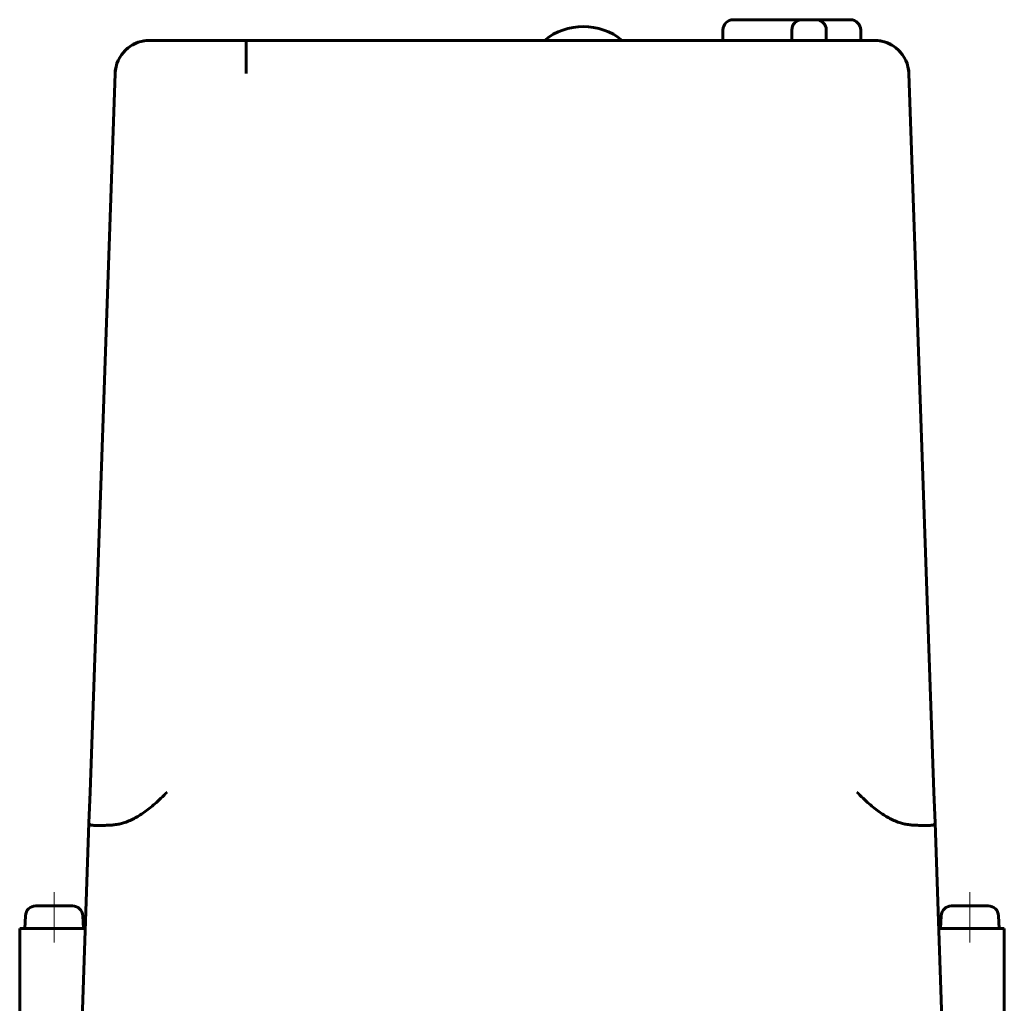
# Model space of a CAD drawing. Header units: millimetres. Extents: x -82 to 82, y -208 to 208.
# Tile 3 of 3: x -72 to 72, y 65 to 208. Entities that reach past the tile are written whole.
import ezdxf

# ---------------------------------------------------------------- set-up
doc = ezdxf.new("R2010")
doc.units = ezdxf.units.MM
doc.linetypes.add('K5LT_AXLED', pattern=[12, 7.5, -1.5, 1.5, -1.5])
doc.linetypes.add('K5LT_BASIC', pattern=[0])
doc.layers.add('Системный слой (1)', color=7, linetype='Continuous', true_color=0x6c6c6c)

# ---------------------------------------------------------------- blocks, each defined once
blk = doc.blocks.new('U12')
at = {"layer": 'Системный слой (1)', "color": 143, "linetype": 'K5LT_BASIC', "lineweight": 60, "true_color": 0x33acca}
for p, q in [((52.64, 204.75), (53.53, 204.67)), ((53.53, 204.67), (54.38, 204.44)), ((54.38, 204.44), (55.18, 204.06)), ((56.07, 203.39), (56.25, 203.22)), ((56.25, 203.22), (56.41, 203.04)), ((56.41, 203.04), (56.57, 202.85)), ((57.44, 201.16), (57.54, 200.75)), ((57.54, 200.75), (57.61, 200.34)), ((57.61, 200.34), (57.64, 199.92))]:
    blk.add_line(p, q, dxfattribs=at)
blk = doc.blocks.new('U13')
at = {"layer": 'Системный слой (1)', "color": 143, "linetype": 'K5LT_BASIC', "lineweight": 60, "true_color": 0x33acca}
for p, q in [((-56.55, 202.87), (-56.59, 202.82)), ((-56.52, 202.91), (-56.55, 202.87)), ((-56.49, 202.95), (-56.52, 202.91)), ((-57.61, 200.34), (-57.64, 199.92)), ((-57.54, 200.75), (-57.61, 200.34)), ((-57.44, 201.16), (-57.54, 200.75))]:
    blk.add_line(p, q, dxfattribs=at)
blk.add_arc((-53.47, 201.2), 3.33, 118.8123, 120.8589, dxfattribs=at)
blk = doc.blocks.new('U14')
at = {"layer": 'Системный слой (1)', "color": 143, "linetype": 'K5LT_BASIC', "lineweight": 60, "true_color": 0x33acca}
for p, q in [((-53.49, 204.68), (-54.31, 204.47)), ((-52.64, 204.75), (-53.49, 204.68)), ((-56.18, 203.29), (-56.49, 202.95)), ((-55.84, 203.6), (-56.18, 203.29)), ((-55.47, 203.87), (-55.84, 203.6)), ((-54.31, 204.47), (-55.08, 204.12))]:
    blk.add_line(p, q, dxfattribs=at)

msp = doc.modelspace()

# ---------------------------------------------------------------- linework, layer by layer
at = {"layer": 'Системный слой (1)', "color": 143, "linetype": 'K5LT_BASIC', "lineweight": 60, "true_color": 0x33acca}
for p, q in [((32.14, 207.75), (39.14, 207.75)), ((39.14, 207.75), (42.14, 207.75)), ((42.14, 207.75), (44.14, 207.75)), ((44.14, 207.75), (47.14, 207.75)), ((47.14, 207.75), (49.14, 207.75)), ((30.64, 204.75), (30.64, 206.25)), ((40.64, 204.75), (40.64, 206.25)), ((45.64, 204.75), (45.64, 206.25)), ((50.64, 204.75), (50.64, 206.25)), ((-38.62, 204.75), (-52.64, 204.75)), ((-38.62, 204.75), (38.62, 204.75)), ((52.64, 204.75), (38.62, 204.75)), ((-61.28, 95.58), (-57.64, 199.92)), ((61.28, 95.58), (57.64, 199.92)), ((-61.44, 91.1), (-61.28, 95.58)), ((61.44, 91.1), (61.28, 95.58)), ((-62.5, 60.75), (-61.44, 91.1)), ((-60.71, 90.75), (-59.08, 90.75)), ((59.08, 90.75), (60.71, 90.75)), ((62.5, 60.75), (61.44, 91.1)), ((-63.83, 79.05), (-69.17, 79.05)), ((69.17, 79.05), (63.83, 79.05)), ((-70.67, 77.62), (-70.75, 75.75)), ((-62.33, 77.62), (-62.25, 75.75)), ((62.33, 77.62), (62.25, 75.75)), ((70.67, 77.62), (70.75, 75.75)), ((-71.5, 75.75), (-69, 75.75)), ((-71.5, 75.75), (-71.5, 60.75)), ((-64.48, 75.75), (-69, 75.75)), ((-64.48, 75.75), (-61.98, 75.75)), ((64.48, 75.75), (61.98, 75.75)), ((69, 75.75), (64.48, 75.75)), ((69, 75.75), (71.5, 75.75)), ((71.5, 75.75), (71.5, 60.75))]:
    msp.add_line(p, q, dxfattribs=at)
at = {"layer": 'Системный слой (1)', "color": 30, "linetype": 'K5LT_AXLED', "lineweight": 18, "true_color": 0xff8000}
for p, q in [((-66.5, 81.05), (-66.5, 73.75)), ((66.5, 81.05), (66.5, 73.75))]:
    msp.add_line(p, q, dxfattribs=at)
at = {"layer": 'Системный слой (1)', "color": 143, "linetype": 'K5LT_BASIC', "lineweight": 60, "true_color": 0x33acca}
for centre, radius, start, end in [((32.14, 206.25), 1.5, 90, 180), ((42.14, 206.25), 1.5, 90, 180), ((44.14, 206.25), 1.5, 0, 90), ((49.14, 206.25), 1.5, 0, 90), ((10.36, 197.75), 9, 51.0576, 128.9424), ((-52.64, 199.75), 5, 90, 178), ((52.64, 199.75), 5, 2, 90), ((-69.17, 77.55), 1.5, 90, 177.5), ((-63.83, 77.55), 1.5, 2.5, 90), ((63.83, 77.55), 1.5, 90, 177.5), ((69.17, 77.55), 1.5, 2.5, 90)]:
    msp.add_arc(centre, radius, start, end, dxfattribs=at)
for points, knots in [([(-38.62, 199.92), (-38.62, 199.96), (-38.62, 200.03), (-38.62, 200.13), (-38.62, 200.23), (-38.62, 200.36), (-38.62, 200.48), (-38.62, 200.58), (-38.62, 200.65), (-38.62, 200.74), (-38.62, 200.84), (-38.62, 200.94), (-38.62, 201.04), (-38.62, 201.13), (-38.62, 201.23), (-38.62, 201.33), (-38.62, 201.43), (-38.62, 201.53), (-38.62, 201.63), (-38.62, 201.72), (-38.62, 201.82), (-38.62, 201.89), (-38.62, 201.95), (-38.62, 202.01), (-38.62, 202.08), (-38.62, 202.17), (-38.62, 202.25), (-38.62, 202.33), (-38.62, 202.41), (-38.62, 202.48), (-38.62, 202.55), (-38.62, 202.62), (-38.62, 202.69), (-38.62, 202.75), (-38.62, 202.81), (-38.62, 202.88), (-38.62, 202.94), (-38.62, 203.01), (-38.62, 203.08), (-38.62, 203.15), (-38.62, 203.37), (-38.62, 203.6), (-38.62, 203.8), (-38.62, 203.88), (-38.62, 203.92), (-38.62, 203.97), (-38.62, 204.01), (-38.62, 204.06), (-38.62, 204.1), (-38.62, 204.14), (-38.62, 204.18), (-38.62, 204.22), (-38.62, 204.25), (-38.62, 204.28), (-38.62, 204.32), (-38.62, 204.35), (-38.62, 204.38), (-38.62, 204.41), (-38.62, 204.44), (-38.62, 204.47), (-38.62, 204.51), (-38.62, 204.6), (-38.62, 204.66), (-38.62, 204.7), (-38.62, 204.71), (-38.62, 204.72), (-38.62, 204.73), (-38.62, 204.74), (-38.62, 204.74), (-38.62, 204.75), (-38.62, 204.75), (-38.62, 204.75)], [0, 0, 0, 0, 0.946436, 1.898054, 2.853976, 3.814137, 5.73739, 6.138845, 6.698862, 7.660394, 8.621733, 9.584804, 10.549743, 11.518149, 12.488158, 13.460893, 14.435227, 15.412481, 16.391018, 17.363965, 18.329705, 19.279672, 19.631684, 20.221252, 21.137876, 22.037916, 22.912751, 23.779069, 24.618274, 25.43923, 26.233103, 27.017985, 27.78506, 28.5434, 29.29304, 30.042716, 30.818413, 31.620261, 32.474978, 33.356327, 34.400968, 40.850674, 43.075626, 43.955895, 44.809417, 45.223302, 46.383779, 47.131501, 47.879117, 48.626213, 49.372906, 50.119193, 50.865388, 51.611493, 52.357699, 53.103995, 53.850261, 54.597155, 55.344886, 56.094882, 56.846198, 59.124067, 64.353108, 65.408843, 66.219182, 67.034815, 67.85396, 68.678511, 69.504873, 70.334901, 72, 72, 72, 72]), ([(-56.44, 91.1), (-56.17, 91.18), (-55.65, 91.37), (-54.89, 91.72), (-54.16, 92.14), (-53.42, 92.63), (-52.65, 93.21), (-51.83, 93.9), (-50.96, 94.71), (-50.38, 95.28), (-50.08, 95.58)], [0, 0, 0, 0, 1.179446, 2.346792, 3.506516, 4.721817, 6.055008, 7.566692, 9.224065, 11, 11, 11, 11]), ([(56.44, 91.1), (56.17, 91.18), (55.65, 91.37), (54.89, 91.72), (54.16, 92.14), (53.42, 92.63), (52.65, 93.21), (51.83, 93.9), (50.96, 94.71), (50.38, 95.28), (50.08, 95.58)], [0, 0, 0, 0, 1.179446, 2.346792, 3.506516, 4.721817, 6.055008, 7.566692, 9.224065, 11, 11, 11, 11]), ([(-60.71, 90.75), (-60.84, 90.75), (-61.05, 90.76), (-61.27, 90.81), (-61.39, 90.89), (-61.44, 90.99), (-61.44, 91.07), (-61.44, 91.1)], [0, 0, 0, 0, 2.082633, 3.990909, 5.639238, 7.126822, 8, 8, 8, 8]), ([(-59.08, 90.75), (-58.85, 90.75), (-58.43, 90.76), (-57.85, 90.81), (-57.31, 90.89), (-56.85, 90.98), (-56.54, 91.07), (-56.44, 91.1)], [0, 0, 0, 0, 2.292642, 3.990909, 5.239007, 7.126822, 8, 8, 8, 8]), ([(59.08, 90.75), (58.85, 90.75), (58.43, 90.76), (57.85, 90.81), (57.31, 90.89), (56.85, 90.98), (56.54, 91.07), (56.44, 91.1)], [0, 0, 0, 0, 2.292642, 3.990909, 5.239007, 7.126822, 8, 8, 8, 8]), ([(60.71, 90.75), (60.84, 90.75), (61.05, 90.76), (61.27, 90.81), (61.39, 90.89), (61.44, 90.99), (61.44, 91.07), (61.44, 91.1)], [0, 0, 0, 0, 2.082633, 3.990909, 5.639238, 7.126822, 8, 8, 8, 8])]:
    msp.add_open_spline(points, degree=3, knots=knots, dxfattribs=at)

# ---------------------------------------------------------------- block references
at = {"layer": 'Системный слой (1)'}
for name in ['U14', 'U12', 'U13']:
    msp.add_blockref(name, (0, 0), dxfattribs=at)

doc.saveas('drawing.dxf')
